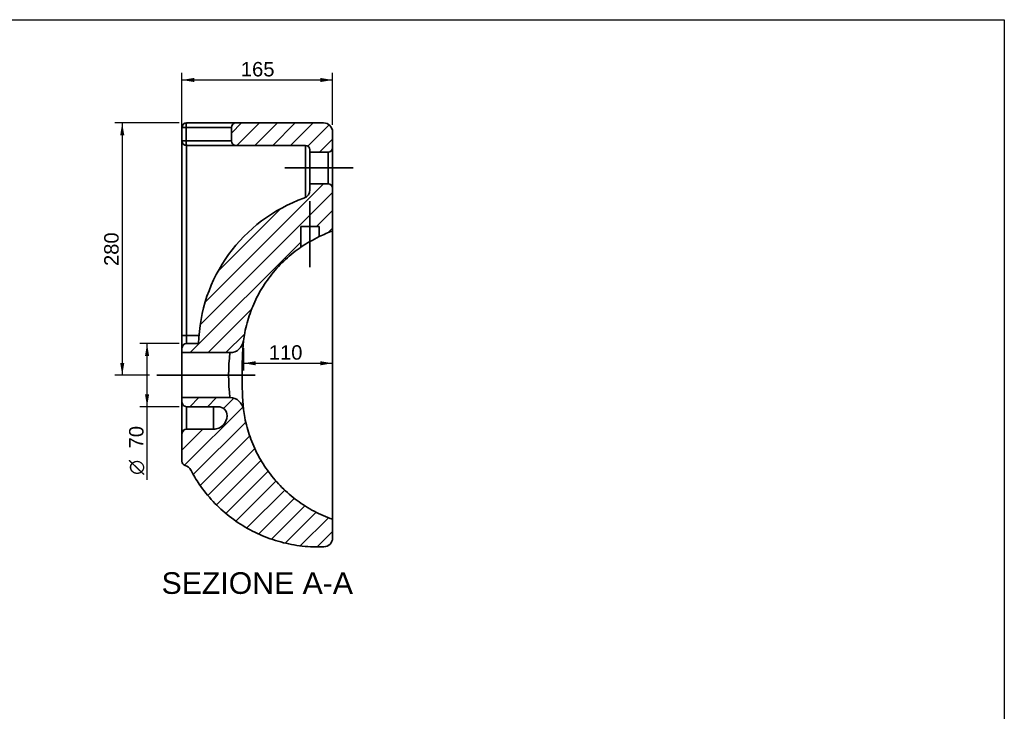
# Paper-space layout 'Foglio1' of a CAD drawing. Header units: millimetres. Extents: x 87 to 2279, y 58 to 1623.
# Tile 6 of 6: x 1183 to 2275, y 855 to 1623. Entities that reach past the tile are written whole.
import ezdxf
from ezdxf.enums import TextEntityAlignment as Align
from ezdxf.lldxf.tags import DXFTag

# ---------------------------------------------------------------- set-up
doc = ezdxf.new("R2010")
doc.units = ezdxf.units.MM
doc.layers.add('1', color=7, linetype='Continuous')
doc.layers.add('Default', color=7, linetype='Continuous')
for name, color, linetype, lineweight in [('assi', 1, 'DASHDOT', 35), ('tangente', 2, 'Continuous', 35), ('tratteggio', 3, 'Continuous', 35), ('visibile', 7, 'Continuous', 35)]:
    doc.layers.add(name, color=color, linetype=linetype, lineweight=lineweight)
doc.styles.add('SEACAD_Arial', font='ARIAL.TTF')
doc.styles.add('SEACAD_Solid_Edge_ANSI1_Symbols', font='semeca1.ttf')
tags = doc.linetypes.add('DASHDOT', pattern=[25.4, 12.7, -6.35, 0, -6.35]).pattern_tags.tags
tags[10:11] = [DXFTag(74, 4), DXFTag(75, 0), DXFTag(340, '0'), DXFTag(46, 0.0), DXFTag(50, 0.0), DXFTag(44, 0.0), DXFTag(45, 0.0)]
tags[8:9] = [DXFTag(74, 4), DXFTag(75, 0), DXFTag(340, '0'), DXFTag(46, 0.0), DXFTag(50, 0.0), DXFTag(44, 0.0), DXFTag(45, 0.0)]
tags[6:7] = [DXFTag(74, 4), DXFTag(75, 0), DXFTag(340, '0'), DXFTag(46, 0.0), DXFTag(50, 0.0), DXFTag(44, 0.0), DXFTag(45, 0.0)]
tags[4:5] = [DXFTag(74, 4), DXFTag(75, 0), DXFTag(340, '0'), DXFTag(46, 0.0), DXFTag(50, 0.0), DXFTag(44, 0.0), DXFTag(45, 0.0)]
doc.dimstyles.new('ISO_PALLINATURA', dxfattribs={"dimtxt": 16, "dimasz": 13.6, "dimexe": 8, "dimexo": 8, "dimgap": 8, "dimtad": 0, "dimtih": 1, "dimtoh": 1, "dimtxsty": 'SEACAD_Arial', "dimblk1": '_SE_FILLED', "dimblk2": '_SE_FILLED', "dimsah": 1, "dimcen": 8, "dimadec": 0, "dimazin": 0, "dimtfac": 1, "dimtofl": 0, "dimtmove": 0, "dimatfit": 3, "dimfxl": 1, "dimtolj": 1, "dimarcsym": 0})

# ---------------------------------------------------------------- blocks, each defined once
blk = doc.blocks.new('SE4')
at = {"layer": 'tratteggio'}
h = blk.add_hatch(dxfattribs=at)
h.set_pattern_fill('ANSI31', color=256, scale=4.40945, angle=9.362e-06, style=0)
edge = h.paths.add_edge_path()
edge.add_arc((1499.7, 1478.1), 5, 0, 90, ccw=False)
edge.add_line((1504.7, 1478.1), (1504.7, 1475.6))
edge.add_line((1504.7, 1475.6), (1524.7, 1475.6))
edge.add_arc((1524.7, 1480.6), 5, 270, 360)
edge.add_line((1529.7, 1480.6), (1529.7, 1498.1))
edge.add_arc((1519.7, 1498.1), 10, 0, 90)
edge.add_line((1519.7, 1508.1), (1422.7, 1508.1))
edge.add_arc((1422.7, 1503.1), 5, 90, 180)
edge.add_line((1417.7, 1503.1), (1417.7, 1488.1))
edge.add_arc((1422.7, 1488.1), 5, 180, 270)
edge.add_line((1422.7, 1483.1), (1499.7, 1483.1))
h = blk.add_hatch(dxfattribs=at)
h.set_pattern_fill('ANSI31', color=256, scale=4.40945, angle=9.362e-06, style=0)
edge = h.paths.add_edge_path()
edge.add_line((1381.2, 1263.1), (1367.7, 1263.1))
edge.add_arc((1367.7, 1258.1), 5, 90, 180)
edge.add_line((1362.7, 1258.1), (1362.7, 1253.1))
edge.add_line((1362.7, 1253.1), (1416, 1253.1))
edge.add_arc((1416, 1268.1), 15, 270, 352.5238)
edge.add_spline(control_points=[(1430.9, 1266.1), (1431.3, 1269.2), (1431.7, 1272.2), (1433.7, 1282.5), (1435.7, 1289.7), (1440.7, 1303.7), (1443.7, 1310.5), (1450.6, 1323.6), (1454.6, 1329.9), (1463.5, 1341.9), (1468.3, 1347.5), (1478.8, 1358), (1484.5, 1362.9), (1491.9, 1368.3), (1493.3, 1369.3), (1494.7, 1370.3)], knot_values=[0.073474, 0.073474, 0.073474, 0.073474, 0.125, 0.125, 0.25, 0.25, 0.375, 0.375, 0.5, 0.5, 0.625, 0.625, 0.75, 0.75, 0.779208, 0.779208, 0.779208, 0.779208], degree=3, periodic=0)
edge.add_line((1494.7, 1370.3), (1494.7, 1393.1))
edge.add_line((1494.7, 1393.1), (1514.7, 1393.1))
edge.add_line((1514.7, 1393.1), (1514.7, 1381.9))
edge.add_spline(control_points=[(1514.7, 1381.9), (1519.6, 1384.2), (1524.6, 1386.3), (1529.7, 1388.1)], knot_values=[0.908894, 0.908894, 0.908894, 0.908894, 1, 1, 1, 1], degree=3, periodic=0)
edge.add_line((1529.7, 1388.1), (1529.7, 1435.6))
edge.add_arc((1524.7, 1435.6), 5, 0, 90)
edge.add_line((1524.7, 1440.6), (1504.7, 1440.6))
edge.add_line((1504.7, 1440.6), (1504.7, 1434))
edge.add_arc((1494.7, 1434), 10, 289.5281, 360, ccw=False)
edge.add_arc((1556.7, 1259.1), 175.6, 109.5281, 178.7083)
h = blk.add_hatch(dxfattribs=at)
h.set_pattern_fill('ANSI31', color=256, scale=4.40945, angle=9.362e-06, style=0)
edge = h.paths.add_edge_path()
edge.add_arc((1402.7, 1183.1), 10, 0, 90, ccw=False)
edge.add_arc((1397.7, 1183.1), 15, 270, 360, ccw=False)
edge.add_line((1397.7, 1168.1), (1367.7, 1168.1))
edge.add_arc((1367.7, 1163.1), 5, 90, 180)
edge.add_line((1362.7, 1163.1), (1362.7, 1132.5))
edge.add_arc((1367.7, 1132.5), 5, 180, 253.8938)
edge.add_arc((1363.6, 1118.1), 10, 27.7776, 73.8938, ccw=False)
edge.add_spline(control_points=[(1372.4, 1122.8), (1375.3, 1117.3), (1378.5, 1112), (1386.5, 1100.2), (1391.6, 1093.9), (1402.8, 1082), (1408.8, 1076.5), (1421.6, 1066.4), (1428.4, 1061.9), (1442.6, 1053.9), (1450, 1050.4), (1465.3, 1044.7), (1473.1, 1042.4), (1489.1, 1039.1), (1497.2, 1038), (1510.2, 1037.3), (1515.2, 1037.2), (1520.1, 1037.4)], knot_values=[0.04931, 0.04931, 0.04931, 0.04931, 0.143737, 0.143737, 0.268737, 0.268737, 0.393737, 0.393737, 0.518737, 0.518737, 0.643737, 0.643737, 0.768737, 0.768737, 0.893737, 0.893737, 0.969426, 0.969426, 0.969426, 0.969426], degree=3, periodic=0)
edge.add_arc((1519.7, 1047.4), 10, 272.1958, 360)
edge.add_line((1529.7, 1047.4), (1529.7, 1068.1))
edge.add_spline(control_points=[(1529.7, 1068.1), (1522.7, 1070.6), (1515.9, 1073.6), (1502.8, 1080.5), (1496.5, 1084.5), (1484.5, 1093.3), (1478.8, 1098.2), (1468.3, 1108.7), (1463.5, 1114.3), (1454.6, 1126.3), (1450.6, 1132.6), (1443.7, 1145.7), (1440.7, 1152.5), (1435.7, 1166.5), (1433.7, 1173.7), (1431.7, 1184), (1431.3, 1187), (1430.9, 1190)], knot_values=[0.073474, 0.073474, 0.073474, 0.073474, 0.198474, 0.198474, 0.323474, 0.323474, 0.448474, 0.448474, 0.573474, 0.573474, 0.698474, 0.698474, 0.823474, 0.823474, 0.948474, 0.948474, 1, 1, 1, 1], degree=3, periodic=0)
edge.add_arc((1416, 1188.1), 15, 7.4762, 90)
edge.add_line((1416, 1203.1), (1362.7, 1203.1))
edge.add_line((1362.7, 1203.1), (1362.7, 1198.1))
edge.add_arc((1367.7, 1198.1), 5, 180, 270)
edge.add_line((1367.7, 1193.1), (1402.7, 1193.1))
at = {"layer": 'tangente'}
for p, q in [((1367.3, 1503.1), (1362.7, 1503.1)), ((1367.3, 1503.1), (1367.3, 1488.1)), ((1417.7, 1503.1), (1367.3, 1503.1)), ((1367.3, 1488.1), (1362.7, 1488.1)), ((1367.3, 1488.1), (1417.7, 1488.1)), ((1367.7, 1483.1), (1367.7, 1272.2)), ((1499.7, 1425.4), (1499.7, 1483.1)), ((1524.7, 1440.6), (1524.7, 1475.6)), ((1367.7, 1272.2), (1367.7, 1263.1)), ((1367.7, 1193.1), (1367.7, 1168.1)), ((1397.7, 1168.1), (1397.7, 1193.1))]:
    blk.add_line(p, q, dxfattribs=at)
for centre, radius, start, end in [((1936.2, 1228.1), 506.8, 175.6946, 184.3054), ((1616.3, 1228.1), 201.9, 172.8866, 187.1134)]:
    blk.add_arc(centre, radius, start, end, dxfattribs=at)
for centre, major_axis, start_param, end_param in [((1367.7, 1503.1), (0, -5), 3.141593, 4.712389), ((1367.7, 1488.1), (0, 5), 1.570796, 3.141593)]:
    blk.add_ellipse(centre, major_axis=major_axis, ratio=0.083333, start_param=start_param, end_param=end_param, dxfattribs=at)
at = {"layer": 'visibile'}
for p, q in [((1367.7, 1508.1), (1422.7, 1508.1)), ((1422.7, 1508.1), (1519.7, 1508.1)), ((1362.7, 1488.1), (1362.7, 1503.1)), ((1417.7, 1488.1), (1417.7, 1503.1)), ((1529.7, 1480.6), (1529.7, 1498.1)), ((1362.7, 1272.2), (1362.7, 1488.1)), ((1422.7, 1483.1), (1367.7, 1483.1)), ((1499.7, 1483.1), (1422.7, 1483.1)), ((1504.7, 1475.6), (1504.7, 1478.1)), ((1504.7, 1475.6), (1504.7, 1440.6)), ((1504.7, 1475.6), (1524.7, 1475.6)), ((1529.7, 1480.6), (1529.7, 1435.6)), ((1504.7, 1434), (1504.7, 1440.6)), ((1524.7, 1440.6), (1504.7, 1440.6)), ((1529.7, 1388.1), (1529.7, 1435.6)), ((1494.7, 1370.3), (1494.7, 1393.1)), ((1514.7, 1393.1), (1494.7, 1393.1)), ((1514.7, 1393.1), (1514.7, 1381.9)), ((1529.7, 1228.1), (1529.7, 1388.1)), ((1367.7, 1272.2), (1362.7, 1272.2)), ((1362.7, 1272.2), (1362.7, 1270.7)), ((1362.7, 1258.2), (1362.7, 1270.6)), ((1381.7, 1272.2), (1367.7, 1272.2)), ((1362.7, 1253.1), (1362.7, 1258.1)), ((1381.2, 1263.1), (1367.7, 1263.1)), ((1362.7, 1253.1), (1362.7, 1203.1)), ((1362.7, 1253.1), (1416, 1253.1)), ((1529.7, 1068.1), (1529.7, 1228.1)), ((1362.7, 1198.1), (1362.7, 1203.1)), ((1416, 1203.1), (1362.7, 1203.1)), ((1362.7, 1163.1), (1362.7, 1198)), ((1367.7, 1193.1), (1402.7, 1193.1)), ((1412.7, 1183.1), (1412.7, 1183.1)), ((1362.7, 1132.5), (1362.7, 1163.1)), ((1367.7, 1168.1), (1397.7, 1168.1)), ((1397.7, 1168.1), (1397.7, 1168.1)), ((1529.7, 1047.4), (1529.7, 1068.1))]:
    blk.add_line(p, q, dxfattribs=at)
for centre, radius, start, end in [((1367.7, 1503.1), 5, 90, 180), ((1422.7, 1503.1), 5, 90, 180), ((1519.7, 1498.1), 10, 0, 90), ((1367.7, 1488.1), 5, 180, 270), ((1422.7, 1488.1), 5, 180, 270), ((1499.7, 1478.1), 5, 0, 90), ((1524.7, 1480.6), 5, 270, 0), ((1494.7, 1434), 10, 289.5281, 0), ((1524.7, 1435.6), 5, 0, 90), ((1556.7, 1259.1), 175.6, 109.5281, 178.7083), ((1644.7, 1134), 279.9, 117.6715, 122.402), ((1367.7, 1258.1), 5, 90, 180), ((1416, 1268.1), 15, 270, 352.5238), ((1416, 1188.1), 15, 7.4762, 90), ((1367.7, 1198.1), 5, 180, 270), ((1402.7, 1183.1), 10, 0, 90), ((1397.7, 1183.1), 15, 270, 0), ((1397.7, 1183.1), 15, 354.6105, 359.9813), ((1367.7, 1163.1), 5, 90, 180), ((1397.7, 1183.1), 15, 269.9995, 279.9977), ((1367.7, 1132.5), 5, 180, 253.8938), ((1363.6, 1118.1), 10, 27.7776, 73.8938), ((1519.7, 1047.4), 10, 272.1958, 0)]:
    blk.add_arc(centre, radius, start, end, dxfattribs=at)
blk.add_open_spline([(1514.7, 1381.9), (1519.6, 1384.2), (1524.6, 1386.3), (1529.7, 1388.1)], degree=3, dxfattribs=at)
for points, knots in [([(1430.9, 1266.1), (1431.3, 1269.2), (1431.7, 1272.2), (1433.7, 1282.5), (1435.7, 1289.7), (1440.7, 1303.7), (1443.7, 1310.5), (1450.6, 1323.6), (1454.6, 1329.9), (1463.5, 1341.9), (1468.3, 1347.5), (1478.8, 1358), (1484.5, 1362.9), (1491.9, 1368.3), (1493.3, 1369.3), (1494.7, 1370.3)], [0, 0, 0, 0, 0.073011, 0.073011, 0.250131, 0.250131, 0.427252, 0.427252, 0.604372, 0.604372, 0.781492, 0.781492, 0.958613, 0.958613, 1, 1, 1, 1]), ([(1529.7, 1068.1), (1522.7, 1070.6), (1515.9, 1073.6), (1502.8, 1080.5), (1496.5, 1084.5), (1484.5, 1093.3), (1478.8, 1098.2), (1468.3, 1108.7), (1463.5, 1114.3), (1454.6, 1126.3), (1450.6, 1132.6), (1443.7, 1145.7), (1440.7, 1152.5), (1435.7, 1166.5), (1433.7, 1173.7), (1431.7, 1184), (1431.3, 1187), (1430.9, 1190)], [0, 0, 0, 0, 0.134913, 0.134913, 0.269825, 0.269825, 0.404738, 0.404738, 0.53965, 0.53965, 0.674563, 0.674563, 0.809475, 0.809475, 0.944388, 0.944388, 1, 1, 1, 1]), ([(1520.1, 1037.4), (1515.2, 1037.2), (1510.2, 1037.3), (1497.2, 1038), (1489.1, 1039.1), (1473.1, 1042.4), (1465.3, 1044.7), (1450, 1050.4), (1442.6, 1053.9), (1428.4, 1061.9), (1421.6, 1066.4), (1408.8, 1076.5), (1402.8, 1082), (1391.6, 1093.9), (1386.5, 1100.2), (1378.5, 1112), (1375.3, 1117.3), (1372.4, 1122.8)], [0, 0, 0, 0, 0.082261, 0.082261, 0.218114, 0.218114, 0.353966, 0.353966, 0.489818, 0.489818, 0.625671, 0.625671, 0.761523, 0.761523, 0.897376, 0.897376, 1, 1, 1, 1])]:
    blk.add_open_spline(points, degree=3, knots=knots, dxfattribs=at)
blk = doc.blocks.new('SEANNOT_GROUP5')
at = {"layer": 'assi'}
blk.add_line((1334.7, 1228.1), (1444, 1228.1), dxfattribs=at)
blk = doc.blocks.new('SEANNOT_GROUP6')
at = {"layer": 'assi'}
blk.add_line((1552.7, 1458.1), (1476.7, 1458.1), dxfattribs=at)
blk = doc.blocks.new('DMBLK186')
at = {"layer": 'Default', "linetype": 'Continuous'}
for points in [[(1376.3, 1558.1), (1362.7, 1555.8), (1376.3, 1553.5)], [(1516.1, 1558.1), (1516.1, 1553.5), (1529.7, 1555.8)]]:
    blk.add_hatch(color=136, dxfattribs=at).paths.add_polyline_path(points)
at = {"layer": 'Default', "color": 136, "linetype": 'Continuous'}
for p, q in [((1362.7, 1496.1), (1362.7, 1563.8)), ((1529.7, 1506.1), (1529.7, 1563.8)), ((1362.7, 1555.8), (1529.7, 1555.8))]:
    blk.add_line(p, q, dxfattribs=at)
at = {"layer": 'Default', "color": 136, "linetype": 'Continuous', "style": 'SEACAD_Arial'}
blk.add_text('  165', height=16, dxfattribs=at).set_placement((1415.6, 1575.8), align=Align.TOP_LEFT)
blk = doc.blocks.new('_SE_FILLED')
at = {"color": 0}
blk.add_line((0, 0), (-1, 0), dxfattribs=at)
blk.add_solid([(0, 0), (-1, -0.1665), (-1, 0.1665), (0, 0)], dxfattribs=at)
blk = doc.blocks.new('DMBLK196')
at = {"layer": 'Default', "linetype": 'Continuous'}
for points in [[(1294.2, 1494.5), (1298.7, 1494.5), (1296.4, 1508.1)], [(1294.2, 1241.7), (1296.4, 1228.1), (1298.7, 1241.7)]]:
    blk.add_hatch(color=136, dxfattribs=at).paths.add_polyline_path(points)
at = {"layer": 'Default', "color": 136, "linetype": 'Continuous'}
for p, q in [((1359.7, 1508.1), (1288.4, 1508.1)), ((1296.4, 1508.1), (1296.4, 1228.1)), ((1326.7, 1228.1), (1288.4, 1228.1))]:
    blk.add_line(p, q, dxfattribs=at)
at = {"layer": 'Default', "color": 136, "linetype": 'Continuous', "style": 'SEACAD_Arial'}
blk.add_text('280', height=16, rotation=90, dxfattribs=at).set_placement((1276.4, 1349.3), align=Align.TOP_LEFT)
blk = doc.blocks.new('DMBLK197')
at = {"layer": 'Default', "linetype": 'Continuous'}
for points in [[(1444.5, 1239), (1444.5, 1243.6), (1430.9, 1241.3)], [(1516.1, 1239), (1529.7, 1241.3), (1516.1, 1243.6)]]:
    blk.add_hatch(color=136, dxfattribs=at).paths.add_polyline_path(points)
at = {"layer": 'Default', "color": 136, "linetype": 'Continuous'}
for p, q in [((1430.9, 1258.1), (1430.9, 1233.3)), ((1430.9, 1241.3), (1529.7, 1241.3))]:
    blk.add_line(p, q, dxfattribs=at)
at = {"layer": 'Default', "color": 136, "linetype": 'Continuous', "style": 'SEACAD_Arial'}
blk.add_text(' 110', height=16, dxfattribs=at).set_placement((1452.8, 1261.3), align=Align.TOP_LEFT)
blk = doc.blocks.new('DMBLK198')
at = {"layer": 'Default', "linetype": 'Continuous'}
for points in [[(1321.7, 1249.5), (1326.2, 1249.5), (1324, 1263.1)], [(1321.7, 1206.7), (1324, 1193.1), (1326.2, 1206.7)]]:
    blk.add_hatch(color=136, dxfattribs=at).paths.add_polyline_path(points)
at = {"layer": 'Default', "color": 136, "linetype": 'Continuous'}
for p, q in [((1359.7, 1263.1), (1316, 1263.1)), ((1324, 1111.8), (1324, 1263.1)), ((1359.7, 1193.1), (1316, 1193.1))]:
    blk.add_line(p, q, dxfattribs=at)
for s, style, p in [('70', 'SEACAD_Arial', (1304, 1146.8)), ('O', 'SEACAD_Solid_Edge_ANSI1_Symbols', (1304, 1117.4))]:
    blk.add_text(s, height=16, rotation=90, dxfattribs=dict(at, style=style)).set_placement(p, align=Align.TOP_LEFT)
blk = doc.blocks.new('SEANNOT_GROUP9')
at = {"layer": 'assi'}
blk.add_line((1504.7, 1421.1), (1504.7, 1348.1), dxfattribs=at)

psp = doc.layouts.new('Foglio1')

# ---------------------------------------------------------------- linework, layer by layer
at = {"layer": '1', "color": 7, "linetype": 'Continuous'}
for p, q in [((86.851, 1622.76), (2274.853, 1622.76)), ((2274.853, 1622.76), (2274.853, 58.25))]:
    psp.add_line(p, q, dxfattribs=at)

# ---------------------------------------------------------------- block references
at = {"layer": 'assi'}
for name in ['SEANNOT_GROUP6', 'SEANNOT_GROUP9', 'SEANNOT_GROUP5']:
    psp.add_blockref(name, (0, 0), dxfattribs=at)
at = {"layer": 'Default'}
psp.add_blockref('SE4', (0, 0), dxfattribs=at)

# ---------------------------------------------------------------- texts
at = {"layer": 'Default', "color": 7, "linetype": 'Continuous', "style": 'SEACAD_Arial'}
psp.add_text('SEZIONE A-A', height=24, dxfattribs=at).set_placement((1340.042, 1009.247), align=Align.TOP_LEFT)

# ---------------------------------------------------------------- dimensions: what is measured, and where the dimension line sits
at = {"layer": 'Default', "color": 136, "linetype": 'Continuous'}
for base, p1, p2, text, override, picture, middle in [((1529.718, 1555.815), (1362.718, 1488.095), (1529.718, 1498.095), '\\A1;  165 {}', {"dimtad": 1, "dimtih": 0, "dimtoh": 0, "dimtofl": 1}, 'DMBLK186', (1446.218, 1555.815)), ((1529.718, 1241.293), (1430.854, 1266.143), (1529.718, 1228.095), '\\A1; 110 {}', {"dimtad": 1, "dimtih": 0, "dimtoh": 0, "dimdec": 0, "dimtdec": 0, "dimtofl": 1}, 'DMBLK197', (1480.286, 1241.293))]:
    dim = psp.add_linear_dim(base=base, p1=p1, p2=p2, text=text, dimstyle='ISO_PALLINATURA', override=override, dxfattribs=at)
    dim.commit()
    dim.dimension.update_dxf_attribs({"geometry": picture, "text_midpoint": middle, "dimtype": 160})
for base, p1, p2, text, picture, middle, dimtype in [((1296.447, 1228.095), (1367.718, 1508.095), (1334.718, 1228.095), '\\A1;<>', 'DMBLK196', (1296.447, 1368.095), 160), ((1323.953, 1193.095), (1367.718, 1193.095), (1367.718, 1263.095), '\\A1;%%C <>', 'DMBLK198', (1323.953, 1177.48), 161)]:
    dim = psp.add_linear_dim(base=base, p1=p1, p2=p2, angle=90, text=text, dimstyle='ISO_PALLINATURA', override={"dimtad": 1, "dimtih": 0, "dimtoh": 0, "dimtofl": 1}, dxfattribs=at)
    dim.commit()
    dim.dimension.update_dxf_attribs({"geometry": picture, "text_midpoint": middle, "dimtype": dimtype})

doc.saveas('drawing.dxf')
